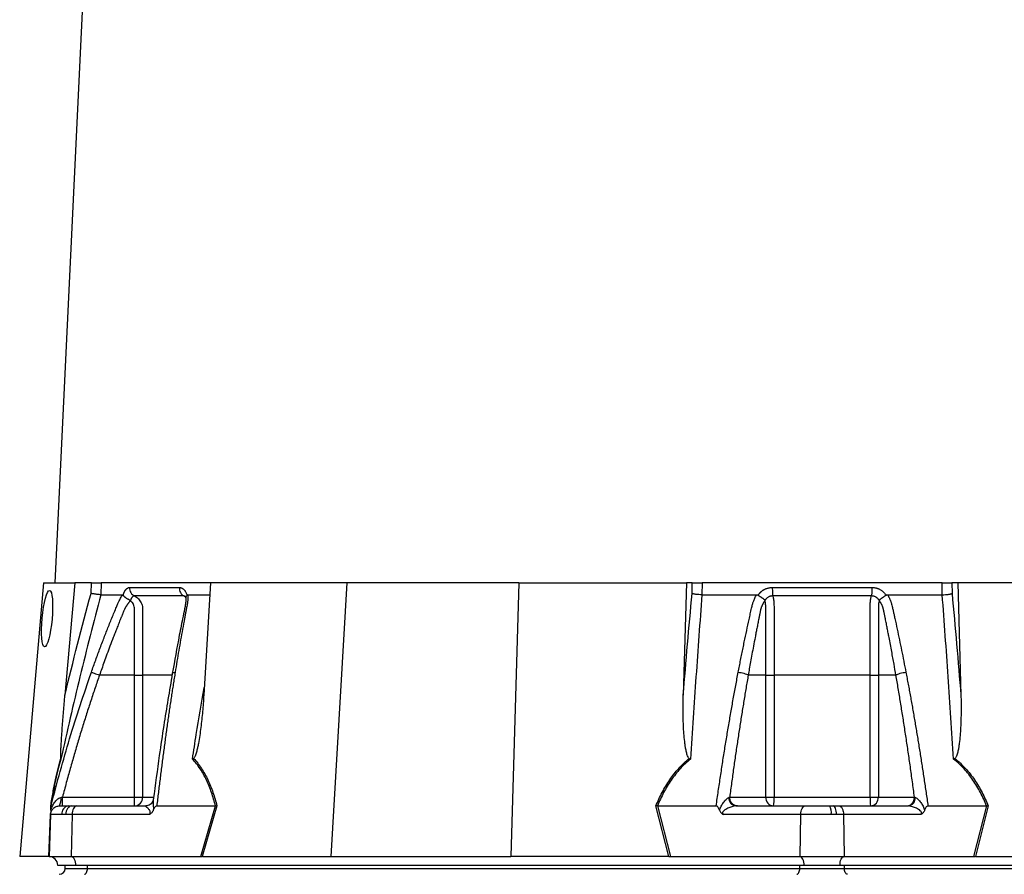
# Model space of a CAD drawing. Header units: millimetres. Extents: x 10 to 1715, y 7 to 2006.
# Tile 5 of 15: x 144 to 475, y 582 to 870. Entities that reach past the tile are written whole.
import ezdxf

# ---------------------------------------------------------------- set-up
doc = ezdxf.new("R2010")
doc.units = ezdxf.units.MM

msp = doc.modelspace()

# ---------------------------------------------------------------- linework, layer by layer
at = {"color": 7, "linetype": 'Continuous', "lineweight": 25}
for p, q in [((196.53, 1522.08), (156.03, 680.08)), ((152.3, 680.08), (144.25, 588.08)), ((152.3, 680.08), (162.76, 680.08)), ((162.76, 680.08), (159.45, 642.28)), ((168.36, 680.08), (162.76, 680.08)), ((168.24, 676.53), (168.36, 680.08)), ((171.68, 680.08), (171.55, 676.08)), ((208.36, 680.08), (171.68, 680.08)), ((208.36, 680.08), (206.13, 642.28)), ((254.29, 680.08), (208.36, 680.08)), ((254.29, 680.08), (248.88, 588.08)), ((312.04, 680.08), (254.29, 680.08)), ((312.04, 680.08), (309.41, 588.08)), ((312.04, 680.08), (368.44, 680.08)), ((368.44, 680.08), (367.36, 642.28)), ((370.38, 680.08), (368.44, 680.08)), ((370.34, 676.53), (370.38, 680.08)), ((373.67, 680.08), (373.63, 676.08)), ((454.41, 680.08), (373.67, 680.08)), ((454.45, 676.08), (454.41, 680.08)), ((457.7, 680.08), (457.74, 676.53)), ((459.64, 680.08), (457.7, 680.08)), ((459.64, 680.08), (460.72, 642.28)), ((516.04, 680.08), (459.64, 680.08)), ((179.03, 675.94), (179.07, 676.08)), ((200.49, 676.08), (200.53, 675.94)), ((200.83, 676.08), (208.12, 676.08)), ((392.54, 675.94), (392.63, 676.08)), ((435.45, 676.08), (435.54, 675.94)), ((182.89, 649.08), (171.09, 649.08)), ((182.89, 608.08), (182.89, 649.08)), ((185.57, 649.08), (185.57, 608.08)), ((395.11, 649.08), (389.21, 649.08)), ((395.11, 608.08), (395.11, 649.08)), ((397.89, 649.08), (397.89, 608.08)), ((430.19, 608.08), (430.19, 649.08)), ((438.88, 649.08), (432.98, 649.08)), ((432.98, 649.08), (432.98, 608.08)), ((158.63, 608.08), (182.89, 608.08)), ((182.89, 605.08), (182.89, 608.08)), ((182.89, 608.08), (185.57, 608.08)), ((382.98, 608.08), (395.11, 608.08)), ((395.11, 608.08), (397.89, 608.08)), ((397.89, 608.08), (430.19, 608.08)), ((430.19, 608.08), (432.98, 608.08)), ((432.98, 608.08), (445.11, 608.08)), ((154.74, 605.08), (154.9, 605.64)), ((154.83, 605.39), (154.75, 605.06)), ((157.64, 605.08), (160.61, 605.08)), ((160.61, 605.08), (161.66, 605.08)), ((161.66, 605.08), (163.34, 605.08)), ((163.34, 605.08), (186.66, 605.08)), ((190.35, 605.08), (210.08, 605.08)), ((205.16, 588.08), (210.09, 605.08)), ((210.57, 605.1), (205.63, 588.08)), ((362.5, 588.08), (358.16, 605.1)), ((358.69, 605.08), (363.02, 588.08)), ((358.7, 605.08), (378.43, 605.08)), ((385.01, 605.08), (408.34, 605.08)), ((408.34, 605.08), (416.47, 605.08)), ((416.47, 605.08), (417.89, 605.08)), ((417.89, 605.08), (419.74, 605.08)), ((419.74, 605.08), (443.07, 605.08)), ((449.65, 605.08), (469.38, 605.08)), ((465.06, 588.08), (469.39, 605.08)), ((469.92, 605.1), (465.58, 588.08)), ((154.64, 602.18), (154.15, 588.08)), ((158.39, 602.18), (154.64, 602.18)), ((159.73, 602.18), (158.39, 602.18)), ((161.84, 602.18), (159.73, 602.18)), ((161.84, 602.18), (161.59, 588.08)), ((187.88, 602.18), (161.84, 602.18)), ((406.84, 602.18), (380.8, 602.18)), ((406.84, 602.18), (406.59, 588.08)), ((417.11, 602.18), (406.84, 602.18)), ((418.9, 602.18), (417.11, 602.18)), ((421.24, 602.18), (418.9, 602.18)), ((421.24, 602.18), (421.49, 588.08)), ((447.28, 602.18), (421.24, 602.18)), ((154.04, 588.08), (144.25, 588.08)), ((154.15, 588.08), (161.59, 588.08)), ((161.59, 588.08), (205.16, 588.08)), ((205.87, 588.08), (248.88, 588.08)), ((248.88, 588.08), (309.41, 588.08)), ((362.21, 588.08), (309.41, 588.08)), ((363.02, 588.08), (406.59, 588.08)), ((406.59, 588.08), (421.49, 588.08)), ((421.49, 588.08), (465.06, 588.08)), ((465.87, 588.08), (518.67, 588.08)), ((163.04, 585.08), (157.04, 585.08)), ((159.54, 584.08), (159.54, 585.08)), ((159.54, 584.08), (167.04, 584.08)), ((408.04, 585.08), (163.04, 585.08)), ((167.04, 584.08), (167.04, 585.08)), ((167.04, 584.08), (406.54, 584.08)), ((406.54, 584.08), (406.54, 585.08)), ((406.54, 584.08), (421.54, 584.08)), ((420.04, 585.08), (408.04, 585.08)), ((665.04, 585.08), (420.04, 585.08)), ((421.54, 584.08), (421.54, 585.08)), ((421.54, 584.08), (661.04, 584.08))]:
    msp.add_line(p, q, dxfattribs=at)
at = {"color": 8, "linetype": 'Continuous', "lineweight": 25}
for p, q in [((185.57, 608.08), (189.14, 608.08)), ((154.1, 588.08), (154.58, 602.03))]:
    msp.add_line(p, q, dxfattribs=at)
at = {"color": 7, "linetype": 'Continuous', "lineweight": 25, "flags": 128}
for points in [[(161.66, 605.08), (161.29, 605.02), (160.94, 604.86), (160.61, 604.59), (160.32, 604.24), (160.07, 603.8), (159.89, 603.3), (159.77, 602.75), (159.73, 602.18)], [(163.34, 605.08), (163.05, 605.02), (162.78, 604.86), (162.52, 604.59), (162.3, 604.24), (162.11, 603.8), (161.97, 603.3), (161.88, 602.75), (161.84, 602.18)], [(406.84, 602.18), (406.88, 602.75), (406.97, 603.3), (407.11, 603.8), (407.3, 604.24), (407.52, 604.59), (407.78, 604.86), (408.05, 605.02), (408.34, 605.08)], [(418.9, 602.18), (418.87, 602.75), (418.81, 603.3), (418.71, 603.8), (418.59, 604.24), (418.44, 604.59), (418.27, 604.86), (418.08, 605.02), (417.89, 605.08)], [(161.59, 588.08), (161.88, 588), (162.15, 587.82), (162.4, 587.54), (162.62, 587.16), (162.8, 586.71), (162.93, 586.2), (163.01, 585.65), (163.04, 585.08)], [(408.04, 585.08), (408.01, 585.65), (407.93, 586.2), (407.8, 586.71), (407.62, 587.16), (407.4, 587.54), (407.15, 587.82), (406.88, 588), (406.59, 588.08)], [(420.04, 585.08), (420.07, 585.65), (420.15, 586.2), (420.28, 586.71), (420.46, 587.16), (420.68, 587.54), (420.93, 587.82), (421.2, 588), (421.49, 588.08)], [(166.04, 582.08), (166.24, 582.12), (166.42, 582.23), (166.6, 582.42), (166.75, 582.66), (166.87, 582.97), (166.96, 583.31), (167.02, 583.69), (167.04, 584.08)], [(405.54, 582.08), (405.74, 582.12), (405.92, 582.23), (406.1, 582.42), (406.25, 582.66), (406.37, 582.97), (406.46, 583.31), (406.52, 583.69), (406.54, 584.08)], [(422.54, 582.08), (422.35, 582.12), (422.16, 582.23), (421.99, 582.42), (421.83, 582.66), (421.71, 582.97), (421.62, 583.31), (421.56, 583.69), (421.54, 584.08)]]:
    msp.add_lwpolyline(points, dxfattribs=at)
at = {"color": 7, "linetype": 'Continuous', "lineweight": 25}
for centre, radius, start, end in [((153.14, 607.28), 5, 333.9401, 7.8241), ((182.72, 607.93), 2.86, 273.3139, 2.9688), ((385.37, 607.75), 2.7, 175.7146, 262.3682), ((397.92, 607.89), 2.82, 176.1887, 265.5981), ((385.91, 607.33), 12.01, 349.188, 3.5658), ((442.17, 607.33), 12.01, 176.4342, 190.812), ((430.16, 607.89), 2.82, 274.4019, 3.8113), ((442.71, 607.75), 2.7, 277.6318, 4.2854), ((161.05, 602.45), 2.67, 99.4576, 185.6665), ((413.28, 602.85), 3.9, 350.0918, 34.8299), ((154.04, 585.08), 3, 88.9569, 90), ((154.04, 585.08), 3, 0, 88), ((157.54, 584.08), 2, 270, 0)]:
    msp.add_arc(centre, radius, start, end, dxfattribs=at)
msp.add_ellipse((153.47, 668.08), major_axis=(0.86, 9.5), ratio=0.172936, dxfattribs=at)
for centre, major_axis, ratio, start_param, end_param in [((204.54, 585.08), (13.24, 0.32), 0.225259, 1.464851, 1.483057), ((363.54, 585.08), (16.23, -0.25), 0.184165, 1.637472, 1.655677), ((464.54, 585.08), (16.23, 0.25), 0.184165, 1.485915, 1.504121)]:
    msp.add_ellipse(centre, major_axis=major_axis, ratio=ratio, start_param=start_param, end_param=end_param, dxfattribs=at)
for points, knots in [([(168.36, 680.08), (168.7, 680.08), (169.05, 680.08), (169.73, 680.08), (170.06, 680.08), (170.51, 680.08), (170.65, 680.08), (170.92, 680.08), (171.04, 680.08), (171.38, 680.08), (171.56, 680.08), (171.68, 680.08)], [0, 0, 0, 0, 0.25, 0.25, 0.5, 0.5, 0.625, 0.625, 0.75, 0.75, 1, 1, 1, 1]), ([(370.38, 680.08), (370.5, 680.08), (370.67, 680.08), (371.12, 680.08), (371.38, 680.08), (371.83, 680.08), (371.98, 680.08), (372.3, 680.08), (372.47, 680.08), (372.98, 680.08), (373.32, 680.08), (373.67, 680.08)], [0, 0, 0, 0, 0.25, 0.25, 0.5, 0.5, 0.625, 0.625, 0.75, 0.75, 1, 1, 1, 1]), ([(454.41, 680.08), (454.76, 680.08), (455.1, 680.08), (455.79, 680.08), (456.11, 680.08), (456.56, 680.08), (456.7, 680.08), (456.96, 680.08), (457.08, 680.08), (457.41, 680.08), (457.58, 680.08), (457.7, 680.08)], [0, 0, 0, 0, 0.25, 0.25, 0.5, 0.5, 0.625, 0.625, 0.75, 0.75, 1, 1, 1, 1]), ([(171.55, 676.08), (169.09, 666.93), (166.75, 657.75), (162.28, 639.33), (160.15, 630.1), (158.11, 620.84)], [0, 0, 0, 0, 0.5, 0.5, 1, 1, 1, 1]), ([(171.55, 676.08), (171.42, 676.09), (171.24, 676.11), (170.79, 676.16), (170.52, 676.2), (170.07, 676.26), (169.92, 676.28), (169.59, 676.32), (169.43, 676.35), (169.09, 676.4), (168.92, 676.42), (168.58, 676.48), (168.4, 676.5), (168.24, 676.53)], [0, 0, 0, 0, 0.25, 0.25, 0.5, 0.5, 0.625, 0.625, 0.75, 0.75, 0.875, 0.875, 1, 1, 1, 1]), ([(168.34, 650.04), (168.58, 650.73), (169.07, 652.1), (169.81, 654.15), (170.56, 656.19), (171.31, 658.21), (172.31, 660.83), (173.55, 664.03), (174.81, 667.18), (175.83, 669.69), (176.45, 671.18), (176.9, 672.24), (177.16, 672.85), (177.39, 673.36), (177.62, 673.87), (177.88, 674.39), (178.18, 674.96), (178.49, 675.53), (178.71, 675.89), (178.81, 676.08)], [0, 0, 0, 0, 0.077777, 0.1552, 0.232272, 0.308995, 0.385372, 0.530526, 0.674474, 0.747423, 0.819615, 0.846383, 0.869761, 0.889755, 0.906383, 0.929523, 0.9528, 0.976272, 1, 1, 1, 1]), ([(178.81, 676.08), (178.83, 676.08), (178.86, 676.08), (178.91, 676.06), (178.95, 676.03), (178.99, 675.99), (179.02, 675.96), (179.03, 675.94)], [0, 0, 0, 0, 0.212576, 0.416535, 0.614103, 0.807726, 1, 1, 1, 1]), ([(179.03, 675.94), (179.05, 675.91), (179.09, 675.86), (179.16, 675.77), (179.24, 675.68), (179.32, 675.6), (179.4, 675.51), (179.49, 675.43), (179.58, 675.35), (179.68, 675.28), (179.82, 675.16), (180.03, 675.01), (180.3, 674.84), (180.55, 674.7), (180.79, 674.58), (180.99, 674.48), (181.16, 674.39), (181.31, 674.31), (181.42, 674.25), (181.47, 674.2), (181.5, 674.18)], [0, 0, 0, 0, 0.048652, 0.096489, 0.14339, 0.189242, 0.233941, 0.277392, 0.319512, 0.360225, 0.399465, 0.506174, 0.603082, 0.689684, 0.765815, 0.831582, 0.887296, 0.933441, 0.970686, 1, 1, 1, 1]), ([(179.07, 676.08), (179.09, 676.15), (179.14, 676.28), (179.21, 676.47), (179.28, 676.66), (179.35, 676.83), (179.43, 677), (179.51, 677.16), (179.6, 677.31), (179.68, 677.46), (179.77, 677.6), (179.86, 677.73), (179.96, 677.85), (180.06, 677.96), (180.19, 678.1), (180.36, 678.24), (180.56, 678.38), (180.77, 678.48), (180.98, 678.54), (181.12, 678.55), (181.19, 678.55)], [0, 0, 0, 0, 0.044249, 0.088103, 0.131644, 0.174955, 0.21812, 0.261226, 0.304357, 0.347601, 0.391041, 0.434763, 0.478847, 0.523375, 0.568424, 0.654803, 0.740537, 0.826241, 0.912528, 1, 1, 1, 1]), ([(181.19, 678.55), (181.18, 678.27), (181.21, 677.97), (181.35, 677.39), (181.46, 677.1), (181.76, 676.58), (181.94, 676.34), (182.36, 675.95), (182.58, 675.8), (182.82, 675.69)], [0, 0, 0, 0, 0.25, 0.25, 0.5, 0.5, 0.75, 0.75, 1, 1, 1, 1]), ([(182.82, 675.69), (182.79, 675.69), (182.73, 675.69), (182.65, 675.68), (182.57, 675.66), (182.48, 675.63), (182.4, 675.59), (182.32, 675.54), (182.25, 675.48), (182.13, 675.38), (181.99, 675.21), (181.83, 674.98), (181.71, 674.74), (181.62, 674.52), (181.56, 674.34), (181.53, 674.22), (181.52, 674.17)], [0, 0, 0, 0, 0.053313, 0.106595, 0.159871, 0.213165, 0.266504, 0.319912, 0.373414, 0.427035, 0.564482, 0.685233, 0.789261, 0.876464, 0.946724, 1, 1, 1, 1]), ([(199.43, 675.69), (198.72, 675.69), (197.21, 675.69), (195.07, 675.69), (192.87, 675.69), (191.41, 675.69), (189.91, 675.69), (188.5, 675.69), (186.48, 675.69), (184.63, 675.69), (183.39, 675.69), (182.82, 675.69)], [0.7589111, 0.7589111, 0.7589111, 0.7589111, 0.7820302, 0.8131687, 0.8443073, 0.8754458, 0.8754458, 0.9065844, 0.9377229, 0.9688615, 0.9919807, 0.9919807, 0.9919807, 0.9919807]), ([(182.82, 675.69), (183.07, 675.58), (183.31, 675.44), (183.76, 675.12), (183.97, 674.94), (184.36, 674.55), (184.54, 674.33), (184.86, 673.87), (185, 673.62), (185.23, 673.1), (185.33, 672.83), (185.47, 672.28), (185.52, 672), (185.56, 671.57), (185.57, 671.42), (185.57, 671.13), (185.57, 670.99), (185.57, 670.55), (185.57, 667.94), (185.57, 665.33), (185.57, 658.36), (185.57, 653.72), (185.57, 649.08)], [0, 0, 0, 0, 0.03125, 0.03125, 0.0625, 0.0625, 0.09375, 0.09375, 0.125, 0.125, 0.15625, 0.15625, 0.1875, 0.1875, 0.203125, 0.203125, 0.21875, 0.21875, 0.25, 0.5, 0.5, 1, 1, 1, 1]), ([(200.83, 676.08), (200.83, 675.97), (200.83, 675.77), (200.83, 675.45), (200.82, 675.14), (200.8, 674.82), (200.78, 674.5), (200.75, 674.17), (200.71, 673.85), (200.67, 673.52), (200.61, 673.1), (200.51, 672.52), (200.34, 671.66), (200.14, 670.61), (199.91, 669.4), (199.53, 667.38), (199.01, 664.56), (198.36, 660.96), (197.74, 657.34), (197.12, 653.71), (196.72, 651.27), (196.52, 650.04)], [0, 0, 0, 0, 0.013423, 0.026738, 0.039956, 0.053088, 0.066144, 0.079134, 0.09207, 0.104963, 0.117824, 0.141662, 0.172831, 0.217057, 0.263491, 0.312127, 0.449156, 0.58733, 0.723761, 0.861313, 1, 1, 1, 1]), ([(197.92, 678.55), (197.91, 678.27), (197.94, 677.97), (198.07, 677.39), (198.17, 677.1), (198.45, 676.58), (198.62, 676.34), (199, 675.95), (199.22, 675.8), (199.43, 675.69)], [0, 0, 0, 0, 0.25, 0.25, 0.5, 0.5, 0.75, 0.75, 1, 1, 1, 1]), ([(197.92, 678.55), (197.97, 678.55), (198.06, 678.55), (198.19, 678.53), (198.32, 678.51), (198.45, 678.47), (198.58, 678.43), (198.71, 678.38), (198.83, 678.31), (198.96, 678.24), (199.08, 678.16), (199.24, 678.04), (199.43, 677.87), (199.64, 677.64), (199.84, 677.38), (200.02, 677.1), (200.19, 676.78), (200.35, 676.45), (200.44, 676.2), (200.49, 676.08)], [0, 0, 0, 0, 0.043919, 0.087472, 0.13073, 0.173768, 0.216664, 0.259492, 0.30233, 0.345255, 0.388344, 0.431671, 0.51489, 0.596546, 0.677156, 0.757259, 0.837405, 0.91814, 1, 1, 1, 1]), ([(199.85, 675.58), (199.84, 675.58), (199.82, 675.6), (199.97, 675.35), (200.07, 675.14), (200.11, 675.02), (200.11, 675.01)], [0, 0, 0, 0, 0.329075, 0.738522, 0.993128, 1, 1, 1, 1]), ([(200.15, 675.07), (200.15, 675.2), (200.15, 675.49), (200.4, 675.78), (200.53, 675.94)], [0, 0, 0, 0, 0.447464, 1, 1, 1, 1]), ([(200.53, 675.94), (200.55, 675.96), (200.58, 675.99), (200.62, 676.02), (200.67, 676.05), (200.73, 676.07), (200.78, 676.08), (200.81, 676.08), (200.83, 676.08)], [0, 0, 0, 0, 0.160202, 0.321039, 0.484027, 0.650625, 0.822199, 1, 1, 1, 1]), ([(373.65, 676.08), (372.94, 666.93), (372.28, 657.75), (371.01, 639.33), (370.41, 630.1), (369.83, 620.84)], [0, 0, 0, 0, 0.5, 0.5, 1, 1, 1, 1]), ([(373.63, 676.08), (373.28, 676.09), (372.94, 676.11), (372.25, 676.16), (371.93, 676.2), (371.48, 676.26), (371.34, 676.28), (371.08, 676.32), (370.96, 676.35), (370.74, 676.4), (370.65, 676.42), (370.48, 676.48), (370.4, 676.5), (370.34, 676.53)], [0, 0, 0, 0, 0.25, 0.25, 0.5, 0.5, 0.625, 0.625, 0.75, 0.75, 0.875, 0.875, 1, 1, 1, 1]), ([(385.85, 650.04), (385.99, 650.73), (386.25, 652.1), (386.65, 654.15), (387.06, 656.19), (387.47, 658.21), (388.01, 660.83), (388.68, 664.03), (389.36, 667.18), (389.91, 669.69), (390.24, 671.18), (390.48, 672.24), (390.64, 672.85), (390.78, 673.36), (390.95, 673.87), (391.16, 674.39), (391.41, 674.96), (391.7, 675.53), (391.91, 675.89), (392.02, 676.08)], [0, 0, 0, 0, 0.0777766, 0.1551997, 0.2322716, 0.3089948, 0.3853718, 0.5305262, 0.6744738, 0.7474235, 0.8196146, 0.8463831, 0.8697605, 0.889755, 0.9063828, 0.929523, 0.9527995, 0.9762724, 1, 1, 1, 1]), ([(392.02, 676.08), (392.06, 676.08), (392.14, 676.08), (392.25, 676.06), (392.35, 676.03), (392.45, 675.99), (392.51, 675.96), (392.54, 675.94)], [0, 0, 0, 0, 0.212576, 0.416535, 0.614103, 0.807726, 1, 1, 1, 1]), ([(392.54, 675.94), (392.59, 675.91), (392.68, 675.86), (392.82, 675.77), (392.96, 675.68), (393.09, 675.6), (393.22, 675.51), (393.35, 675.43), (393.46, 675.35), (393.57, 675.28), (393.74, 675.16), (393.95, 675.01), (394.18, 674.84), (394.37, 674.7), (394.52, 674.58), (394.64, 674.48), (394.73, 674.39), (394.79, 674.31), (394.83, 674.25), (394.84, 674.2), (394.85, 674.18)], [0, 0, 0, 0, 0.0486522, 0.0964893, 0.1433903, 0.189242, 0.2339407, 0.2773919, 0.3195116, 0.3602249, 0.3994652, 0.5061737, 0.6030824, 0.689684, 0.7658152, 0.8315822, 0.8872965, 0.9334411, 0.9706863, 1, 1, 1, 1]), ([(392.63, 676.08), (392.67, 676.15), (392.76, 676.28), (392.91, 676.47), (393.07, 676.66), (393.23, 676.83), (393.4, 677), (393.57, 677.16), (393.75, 677.31), (393.94, 677.46), (394.14, 677.6), (394.34, 677.73), (394.56, 677.85), (394.77, 677.96), (395.07, 678.1), (395.44, 678.24), (395.89, 678.38), (396.35, 678.48), (396.83, 678.54), (397.15, 678.55), (397.31, 678.55)], [0, 0, 0, 0, 0.044249, 0.088103, 0.131644, 0.174954, 0.21812, 0.261226, 0.304357, 0.347601, 0.391041, 0.434763, 0.478847, 0.523375, 0.568424, 0.654803, 0.740537, 0.826241, 0.912528, 1, 1, 1, 1]), ([(397.43, 675.69), (397.37, 675.69), (397.26, 675.69), (397.09, 675.68), (396.92, 675.66), (396.76, 675.63), (396.59, 675.59), (396.43, 675.54), (396.28, 675.48), (396.04, 675.38), (395.76, 675.21), (395.46, 674.98), (395.23, 674.74), (395.06, 674.52), (394.94, 674.34), (394.88, 674.22), (394.86, 674.17)], [0, 0, 0, 0, 0.053313, 0.106595, 0.159871, 0.213166, 0.266504, 0.319912, 0.373414, 0.427035, 0.564479, 0.685227, 0.789255, 0.876458, 0.946721, 1, 1, 1, 1]), ([(397.31, 678.55), (397.31, 678.27), (397.31, 677.97), (397.32, 677.39), (397.33, 677.1), (397.35, 676.58), (397.36, 676.34), (397.39, 675.95), (397.41, 675.8), (397.43, 675.69)], [0, 0, 0, 0, 0.25, 0.25, 0.5, 0.5, 0.75, 0.75, 1, 1, 1, 1]), ([(430.66, 675.69), (429.37, 675.69), (426.62, 675.69), (422.64, 675.69), (418.42, 675.69), (415.54, 675.69), (412.54, 675.69), (409.67, 675.69), (405.44, 675.69), (401.46, 675.69), (398.71, 675.69), (397.43, 675.69)], [0.7589111, 0.7589111, 0.7589111, 0.7589111, 0.7820302, 0.8131687, 0.8443073, 0.8754458, 0.8754458, 0.9065844, 0.9377229, 0.9688615, 0.9919807, 0.9919807, 0.9919807, 0.9919807]), ([(397.43, 675.69), (397.48, 675.58), (397.52, 675.44), (397.6, 675.12), (397.64, 674.94), (397.71, 674.55), (397.74, 674.33), (397.79, 673.87), (397.81, 673.62), (397.84, 673.1), (397.86, 672.83), (397.88, 672.28), (397.89, 672), (397.89, 671.57), (397.89, 671.42), (397.89, 671.13), (397.89, 670.99), (397.89, 670.55), (397.89, 667.94), (397.89, 665.33), (397.89, 658.36), (397.89, 653.72), (397.89, 649.08)], [0, 0, 0, 0, 0.03125, 0.03125, 0.0625, 0.0625, 0.09375, 0.09375, 0.125, 0.125, 0.15625, 0.15625, 0.1875, 0.1875, 0.203125, 0.203125, 0.21875, 0.21875, 0.25, 0.5, 0.5, 1, 1, 1, 1]), ([(430.19, 649.08), (430.19, 653.72), (430.19, 658.36), (430.19, 665.33), (430.19, 667.94), (430.19, 670.55), (430.19, 670.99), (430.19, 671.13), (430.19, 671.42), (430.19, 671.57), (430.2, 672), (430.2, 672.28), (430.22, 672.83), (430.24, 673.1), (430.27, 673.62), (430.29, 673.87), (430.35, 674.33), (430.37, 674.55), (430.44, 674.94), (430.48, 675.12), (430.56, 675.44), (430.61, 675.58), (430.66, 675.69)], [0, 0, 0, 0, 0.5, 0.5, 0.75, 0.78125, 0.78125, 0.796875, 0.796875, 0.8125, 0.8125, 0.84375, 0.84375, 0.875, 0.875, 0.90625, 0.90625, 0.9375, 0.9375, 0.96875, 0.96875, 1, 1, 1, 1]), ([(430.77, 678.55), (430.77, 678.27), (430.77, 677.97), (430.76, 677.39), (430.75, 677.1), (430.73, 676.58), (430.72, 676.34), (430.69, 675.95), (430.67, 675.8), (430.66, 675.69)], [0, 0, 0, 0, 0.25, 0.25, 0.5, 0.5, 0.75, 0.75, 1, 1, 1, 1]), ([(433.22, 674.17), (433.21, 674.21), (433.17, 674.29), (433.09, 674.42), (432.99, 674.57), (432.85, 674.73), (432.69, 674.91), (432.49, 675.09), (432.24, 675.26), (431.96, 675.42), (431.65, 675.55), (431.33, 675.63), (430.99, 675.69), (430.77, 675.69), (430.66, 675.69)], [0, 0, 0, 0, 0.038504, 0.086514, 0.144034, 0.211029, 0.287449, 0.37325, 0.468405, 0.572922, 0.680036, 0.786786, 0.893373, 1, 1, 1, 1]), ([(430.77, 678.55), (430.86, 678.55), (431.02, 678.55), (431.26, 678.53), (431.49, 678.51), (431.73, 678.47), (431.96, 678.43), (432.19, 678.38), (432.42, 678.31), (432.64, 678.24), (432.87, 678.16), (433.15, 678.04), (433.5, 677.87), (433.89, 677.64), (434.25, 677.38), (434.59, 677.1), (434.9, 676.78), (435.2, 676.45), (435.37, 676.2), (435.45, 676.08)], [0, 0, 0, 0, 0.043919, 0.087472, 0.13073, 0.173768, 0.216664, 0.259492, 0.30233, 0.345255, 0.388344, 0.431671, 0.51489, 0.596546, 0.677156, 0.757259, 0.837405, 0.91814, 1, 1, 1, 1]), ([(433.24, 674.18), (433.24, 674.19), (433.24, 674.22), (433.26, 674.26), (433.29, 674.3), (433.32, 674.35), (433.36, 674.39), (433.41, 674.45), (433.48, 674.51), (433.56, 674.57), (433.65, 674.65), (433.75, 674.73), (433.87, 674.82), (434.01, 674.92), (434.16, 675.03), (434.33, 675.15), (434.53, 675.29), (434.76, 675.45), (435.01, 675.61), (435.27, 675.78), (435.45, 675.89), (435.54, 675.94)], [0, 0, 0, 0, 0.017248, 0.037456, 0.060913, 0.087838, 0.118407, 0.152763, 0.191026, 0.233291, 0.279627, 0.330072, 0.384627, 0.443251, 0.505852, 0.572276, 0.648655, 0.730209, 0.816408, 0.906598, 1, 1, 1, 1]), ([(435.54, 675.94), (435.57, 675.96), (435.62, 675.99), (435.7, 676.02), (435.78, 676.05), (435.87, 676.07), (435.96, 676.08), (436.03, 676.08), (436.06, 676.08)], [0, 0, 0, 0, 0.160202, 0.321039, 0.484027, 0.650625, 0.822199, 1, 1, 1, 1]), ([(436.06, 676.08), (436.12, 675.97), (436.24, 675.77), (436.42, 675.45), (436.58, 675.14), (436.73, 674.82), (436.88, 674.5), (437.01, 674.17), (437.13, 673.85), (437.25, 673.52), (437.38, 673.1), (437.53, 672.52), (437.73, 671.66), (437.97, 670.61), (438.24, 669.4), (438.68, 667.38), (439.29, 664.56), (440.05, 660.96), (440.79, 657.34), (441.52, 653.71), (441.99, 651.27), (442.23, 650.04)], [0, 0, 0, 0, 0.0134228, 0.0267382, 0.0399565, 0.0530881, 0.0661437, 0.0791341, 0.0920702, 0.1049632, 0.1178244, 0.141662, 0.1728313, 0.2170572, 0.2634912, 0.3121266, 0.4491557, 0.58733, 0.7237611, 0.8613131, 1, 1, 1, 1]), ([(458.25, 620.84), (457.67, 630.1), (457.07, 639.33), (455.8, 657.75), (455.14, 666.93), (454.44, 676.08)], [0, 0, 0, 0, 0.5, 0.5, 1, 1, 1, 1]), ([(454.45, 676.08), (454.8, 676.09), (455.14, 676.11), (455.83, 676.16), (456.15, 676.2), (456.6, 676.26), (456.74, 676.28), (457, 676.32), (457.12, 676.35), (457.34, 676.4), (457.44, 676.42), (457.61, 676.48), (457.68, 676.5), (457.74, 676.53)], [0, 0, 0, 0, 0.25, 0.25, 0.5, 0.5, 0.625, 0.625, 0.75, 0.75, 0.875, 0.875, 1, 1, 1, 1]), ([(181.39, 674.05), (181.33, 673.98), (181.21, 673.84), (181.03, 673.62), (180.86, 673.41), (180.7, 673.19), (180.54, 672.97), (180.39, 672.75), (180.25, 672.53), (180.11, 672.31), (179.98, 672.1), (179.86, 671.89), (179.74, 671.68), (179.63, 671.47), (179.51, 671.23), (179.37, 670.94), (179.22, 670.6), (179.08, 670.27), (178.94, 669.94), (178.85, 669.66), (178.75, 669.41), (178.66, 669.18), (178.53, 668.87), (178.37, 668.49), (178.03, 667.65), (177.54, 666.41), (176.91, 664.81), (176.31, 663.27), (175.54, 661.28), (174.63, 658.89), (173.61, 656.15), (172.68, 653.62), (171.86, 651.28), (171.34, 649.79), (171.09, 649.08)], [0, 0, 0, 0, 0.010662, 0.021198, 0.031594, 0.041839, 0.051919, 0.061821, 0.071533, 0.08104, 0.09033, 0.099392, 0.108213, 0.116783, 0.125091, 0.138719, 0.152205, 0.165558, 0.178786, 0.1919, 0.198167, 0.207477, 0.219813, 0.235151, 0.25346, 0.319418, 0.382864, 0.443812, 0.502275, 0.618272, 0.726011, 0.825493, 0.916782, 1, 1, 1, 1]), ([(182.89, 649.08), (182.89, 653.31), (182.88, 657.54), (182.88, 663.89), (182.88, 666.54), (182.88, 669.45), (182.88, 670.37), (182.88, 670.77), (182.88, 671.03), (182.88, 671.17), (182.88, 671.56), (182.85, 671.82), (182.73, 672.34), (182.65, 672.59), (182.43, 673.06), (182.3, 673.28), (182.05, 673.58), (181.96, 673.68), (181.77, 673.85), (181.66, 673.92), (181.55, 673.98)], [0, 0, 0, 0, 0.5, 0.5, 0.75, 0.8125, 0.84375, 0.859375, 0.859375, 0.875, 0.875, 0.90625, 0.90625, 0.9375, 0.9375, 0.96875, 0.96875, 0.984375, 0.984375, 1, 1, 1, 1]), ([(200.12, 675.34), (200.12, 674.82), (200.12, 673.83), (199.77, 671.65), (199.17, 668.9), (198.54, 665.67), (197.29, 659.28), (196.33, 653.9), (195.56, 649.59)], [0, 0, 0, 0, 0.0706191, 0.1360825, 0.264009, 0.3867013, 0.5093813, 1, 1, 1, 1]), ([(394.75, 674.05), (394.7, 673.98), (394.6, 673.84), (394.45, 673.62), (394.32, 673.41), (394.19, 673.19), (394.08, 672.97), (393.97, 672.75), (393.87, 672.53), (393.77, 672.31), (393.69, 672.1), (393.61, 671.89), (393.55, 671.68), (393.48, 671.47), (393.42, 671.23), (393.35, 670.94), (393.28, 670.6), (393.21, 670.27), (393.14, 669.94), (393.09, 669.66), (393.04, 669.41), (393, 669.18), (392.93, 668.87), (392.85, 668.49), (392.68, 667.65), (392.44, 666.41), (392.12, 664.81), (391.82, 663.27), (391.44, 661.28), (390.98, 658.89), (390.47, 656.15), (390.01, 653.62), (389.59, 651.28), (389.33, 649.79), (389.21, 649.08)], [0, 0, 0, 0, 0.010662, 0.021198, 0.031594, 0.041839, 0.051919, 0.061821, 0.071533, 0.08104, 0.09033, 0.099392, 0.108213, 0.116783, 0.125091, 0.138719, 0.152205, 0.165558, 0.178786, 0.1919, 0.198167, 0.207477, 0.219813, 0.235151, 0.25346, 0.319418, 0.382864, 0.443812, 0.502275, 0.618272, 0.726011, 0.825493, 0.916782, 1, 1, 1, 1]), ([(395.11, 649.08), (395.11, 653.31), (395.11, 657.54), (395.11, 663.89), (395.11, 666.53), (395.11, 669.44), (395.11, 670.37), (395.11, 670.77), (395.11, 671.03), (395.11, 671.16), (395.11, 671.56), (395.1, 671.82), (395.09, 672.33), (395.07, 672.58), (395.03, 673.05), (395.01, 673.28), (394.96, 673.58), (394.93, 673.67), (394.88, 673.84), (394.85, 673.92), (394.81, 673.98)], [0, 0, 0, 0, 0.5, 0.5, 0.75, 0.8125, 0.84375, 0.859375, 0.859375, 0.875, 0.875, 0.90625, 0.90625, 0.9375, 0.9375, 0.96875, 0.96875, 0.984375, 0.984375, 1, 1, 1, 1]), ([(433.28, 674), (433.2, 673.88), (433.15, 673.71), (433.08, 673.31), (433.05, 673.09), (433.01, 672.62), (433, 672.37), (432.98, 671.85), (432.98, 671.59), (432.97, 671.2), (432.97, 671.06), (432.97, 670.8), (432.97, 670.4), (432.97, 669.47), (432.97, 666.56), (432.97, 659.67), (432.98, 653.32), (432.98, 649.08)], [0, 0, 0, 0, 0.03125, 0.03125, 0.0625, 0.0625, 0.09375, 0.09375, 0.125, 0.125, 0.140625, 0.140625, 0.15625, 0.1875, 0.25, 0.5, 1, 1, 1, 1]), ([(438.88, 649.08), (438.66, 650.3), (438.2, 652.94), (437.43, 657.17), (436.77, 660.66), (436.27, 663.26), (435.96, 664.8), (435.65, 666.4), (435.4, 667.67), (435.21, 668.58), (435.1, 669.11), (434.99, 669.65), (434.88, 670.18), (434.77, 670.72), (434.68, 671.15), (434.6, 671.48), (434.54, 671.7), (434.46, 671.94), (434.37, 672.18), (434.27, 672.44), (434.15, 672.7), (434.01, 672.96), (433.87, 673.23), (433.7, 673.51), (433.53, 673.78), (433.4, 673.96), (433.33, 674.05)], [0, 0, 0, 0, 0.143085, 0.308796, 0.497427, 0.555835, 0.616742, 0.680167, 0.746121, 0.767405, 0.788723, 0.810074, 0.831456, 0.852865, 0.874301, 0.883002, 0.892336, 0.902282, 0.912815, 0.923904, 0.935514, 0.947608, 0.960145, 0.973084, 0.986383, 1, 1, 1, 1]), ([(171.09, 649.08), (170.84, 648.37), (170.35, 646.94), (169.61, 644.79), (168.89, 642.63), (168.16, 640.44), (167.45, 638.24), (166.74, 636.03), (166.03, 633.79), (165.33, 631.54), (164.63, 629.27), (163.95, 626.98), (163.26, 624.68), (162.58, 622.36), (161.91, 620.02), (161.24, 617.67), (160.58, 615.29), (159.92, 612.9), (159.27, 610.5), (158.84, 608.89), (158.63, 608.08)], [0, 0, 0, 0, 0.052635, 0.105608, 0.158921, 0.212573, 0.266566, 0.320902, 0.37558, 0.430604, 0.485973, 0.541688, 0.597751, 0.654162, 0.710923, 0.768034, 0.825496, 0.883311, 0.941478, 1, 1, 1, 1]), ([(168.34, 650.04), (168.41, 650.01), (168.52, 649.97), (168.86, 649.86), (169.08, 649.78), (169.6, 649.6), (169.89, 649.5), (170.49, 649.29), (170.8, 649.18), (171.09, 649.08)], [0, 0, 0, 0, 0.25, 0.25, 0.5, 0.5, 0.75, 0.75, 1, 1, 1, 1]), ([(182.89, 649.08), (183.44, 649.08), (184, 649.08), (184.94, 649.08), (185.33, 649.08), (185.57, 649.08)], [0, 0, 0, 0, 0.5, 0.5, 1, 1, 1, 1]), ([(195.56, 649.59), (194.59, 643.78), (193.05, 634.66), (190.94, 620.53), (189.84, 612.21), (189.18, 607.27)], [0, 0, 0, 0, 0.416032, 0.653325, 1, 1, 1, 1]), ([(196.52, 650.04), (196.42, 649.37), (196.2, 648.03), (195.88, 646), (195.57, 643.97), (195.25, 641.92), (194.94, 639.85), (194.63, 637.78), (194.33, 635.69), (194.03, 633.59), (193.73, 631.47), (193.43, 629.35), (193.14, 627.21), (192.85, 625.05), (192.56, 622.88), (192.27, 620.7), (191.99, 618.51), (191.71, 616.3), (191.43, 614.08), (191.16, 611.85), (190.88, 609.61), (190.61, 607.35), (190.43, 605.84), (190.35, 605.08)], [0, 0, 0, 0, 0.045336, 0.090894, 0.136674, 0.182678, 0.228907, 0.275362, 0.322044, 0.368954, 0.416093, 0.463462, 0.511063, 0.558896, 0.606962, 0.655262, 0.703798, 0.752569, 0.801578, 0.850824, 0.900309, 0.950034, 1, 1, 1, 1]), ([(378.43, 605.08), (378.55, 605.92), (378.79, 607.58), (379.15, 610.08), (379.52, 612.56), (379.89, 615.02), (380.26, 617.47), (380.63, 619.9), (381.01, 622.31), (381.4, 624.71), (381.78, 627.09), (382.17, 629.46), (382.57, 631.81), (382.97, 634.14), (383.37, 636.46), (383.77, 638.76), (384.18, 641.05), (384.59, 643.32), (385.01, 645.57), (385.43, 647.81), (385.71, 649.3), (385.85, 650.04)], [0, 0, 0, 0, 0.055211, 0.110128, 0.164753, 0.219086, 0.273129, 0.326884, 0.38035, 0.43353, 0.486425, 0.539036, 0.591365, 0.643413, 0.695181, 0.746671, 0.797884, 0.848822, 0.899487, 0.949879, 1, 1, 1, 1]), ([(389.21, 649.08), (389.08, 648.37), (388.84, 646.94), (388.47, 644.79), (388.11, 642.63), (387.75, 640.44), (387.39, 638.24), (387.03, 636.03), (386.68, 633.79), (386.33, 631.54), (385.98, 629.27), (385.64, 626.98), (385.29, 624.68), (384.95, 622.36), (384.62, 620.02), (384.28, 617.67), (383.95, 615.29), (383.62, 612.9), (383.3, 610.5), (383.08, 608.89), (382.98, 608.08)], [0, 0, 0, 0, 0.052635, 0.105608, 0.158921, 0.212573, 0.266566, 0.320902, 0.37558, 0.430604, 0.485973, 0.541688, 0.597751, 0.654162, 0.710923, 0.768034, 0.825496, 0.883311, 0.941478, 1, 1, 1, 1]), ([(385.85, 650.04), (386.15, 650.01), (386.47, 649.97), (387.13, 649.86), (387.47, 649.78), (388.09, 649.6), (388.38, 649.5), (388.87, 649.29), (389.06, 649.18), (389.21, 649.08)], [0, 0, 0, 0, 0.25, 0.25, 0.5, 0.5, 0.75, 0.75, 1, 1, 1, 1]), ([(395.11, 649.08), (395.38, 649.08), (395.8, 649.08), (396.78, 649.08), (397.34, 649.08), (397.89, 649.08)], [0, 0, 0, 0, 0.5, 0.5, 1, 1, 1, 1]), ([(430.19, 649.08), (430.74, 649.08), (431.3, 649.08), (432.28, 649.08), (432.7, 649.08), (432.98, 649.08)], [0, 0, 0, 0, 0.5, 0.5, 1, 1, 1, 1]), ([(438.88, 649.08), (439.02, 649.18), (439.22, 649.29), (439.7, 649.5), (439.99, 649.6), (440.62, 649.78), (440.95, 649.86), (441.61, 649.97), (441.93, 650.01), (442.23, 650.04)], [0, 0, 0, 0, 0.25, 0.25, 0.5, 0.5, 0.75, 0.75, 1, 1, 1, 1]), ([(445.11, 608.08), (444.99, 608.93), (444.77, 610.64), (444.42, 613.19), (444.07, 615.71), (443.72, 618.22), (443.37, 620.71), (443.01, 623.18), (442.65, 625.63), (442.28, 628.06), (441.92, 630.47), (441.55, 632.86), (441.18, 635.24), (440.8, 637.59), (440.42, 639.93), (440.04, 642.24), (439.66, 644.54), (439.27, 646.82), (439.01, 648.33), (438.88, 649.08)], [0, 0, 0, 0, 0.061953, 0.123509, 0.18467, 0.245435, 0.305808, 0.365787, 0.425376, 0.484574, 0.543383, 0.601804, 0.659839, 0.717488, 0.774754, 0.831636, 0.888137, 0.944258, 1, 1, 1, 1]), ([(442.23, 650.04), (442.36, 649.37), (442.61, 648.03), (442.99, 646), (443.37, 643.97), (443.74, 641.92), (444.12, 639.85), (444.48, 637.78), (444.85, 635.69), (445.21, 633.59), (445.57, 631.47), (445.93, 629.35), (446.28, 627.21), (446.63, 625.05), (446.98, 622.88), (447.32, 620.7), (447.66, 618.51), (448, 616.3), (448.34, 614.08), (448.67, 611.85), (449, 609.61), (449.32, 607.35), (449.54, 605.84), (449.65, 605.08)], [0, 0, 0, 0, 0.045336, 0.090894, 0.136674, 0.182678, 0.228907, 0.275362, 0.322044, 0.368954, 0.416093, 0.463462, 0.511063, 0.558896, 0.606962, 0.655262, 0.703798, 0.752569, 0.801578, 0.850824, 0.900309, 0.950034, 1, 1, 1, 1]), ([(158.08, 621.08), (158.07, 621.13), (158.06, 621.21), (158.05, 621.38), (158.05, 621.47), (158.04, 621.77), (158.05, 621.97), (158.06, 622.61), (158.07, 623.04), (158.11, 623.91), (158.13, 624.35), (158.18, 625.23), (158.2, 625.68), (158.28, 627.01), (158.34, 627.91), (158.46, 629.69), (158.52, 630.59), (158.71, 633.28), (158.85, 635.08), (159.14, 638.68), (159.29, 640.48), (159.45, 642.28)], [0, 0, 0, 0, 0.015625, 0.015625, 0.03125, 0.03125, 0.0625, 0.0625, 0.125, 0.125, 0.1875, 0.1875, 0.25, 0.25, 0.375, 0.375, 0.5, 0.5, 0.75, 0.75, 1, 1, 1, 1]), ([(206.13, 642.28), (206.03, 640.48), (205.89, 638.68), (205.57, 635.07), (205.38, 633.27), (205.04, 630.58), (204.92, 629.68), (204.66, 627.89), (204.51, 627), (204.26, 625.66), (204.17, 625.22), (203.98, 624.34), (203.88, 623.9), (203.65, 623.03), (203.53, 622.59), (203.3, 621.97), (203.22, 621.76), (203.07, 621.47), (203.01, 621.38), (202.89, 621.21), (202.82, 621.13), (202.74, 621.08)], [0, 0, 0, 0, 0.25, 0.25, 0.5, 0.5, 0.625, 0.625, 0.75, 0.75, 0.8125, 0.8125, 0.875, 0.875, 0.9375, 0.9375, 0.96875, 0.96875, 0.984375, 0.984375, 1, 1, 1, 1]), ([(369.39, 621.08), (369.29, 621.13), (369.21, 621.21), (369.08, 621.38), (369.02, 621.47), (368.87, 621.77), (368.78, 621.97), (368.56, 622.61), (368.46, 623.04), (368.26, 623.91), (368.18, 624.35), (368.04, 625.23), (367.98, 625.68), (367.81, 627.01), (367.72, 627.91), (367.57, 629.69), (367.51, 630.59), (367.37, 633.28), (367.32, 635.08), (367.29, 638.68), (367.31, 640.48), (367.36, 642.28)], [0, 0, 0, 0, 0.015625, 0.015625, 0.03125, 0.03125, 0.0625, 0.0625, 0.125, 0.125, 0.1875, 0.1875, 0.25, 0.25, 0.375, 0.375, 0.5, 0.5, 0.75, 0.75, 1, 1, 1, 1]), ([(460.72, 642.28), (460.78, 640.48), (460.79, 638.68), (460.76, 635.07), (460.71, 633.27), (460.57, 630.58), (460.51, 629.68), (460.36, 627.89), (460.27, 627), (460.1, 625.66), (460.04, 625.22), (459.9, 624.34), (459.82, 623.9), (459.62, 623.03), (459.51, 622.59), (459.29, 621.97), (459.21, 621.76), (459.06, 621.47), (459, 621.38), (458.87, 621.21), (458.79, 621.13), (458.69, 621.08)], [0, 0, 0, 0, 0.25, 0.25, 0.5, 0.5, 0.625, 0.625, 0.75, 0.75, 0.8125, 0.8125, 0.875, 0.875, 0.9375, 0.9375, 0.96875, 0.96875, 0.984375, 0.984375, 1, 1, 1, 1]), ([(154.69, 605.1), (154.93, 606.64), (155.19, 608.14), (155.58, 610.34), (155.72, 611.06), (155.99, 612.48), (156.13, 613.18), (156.55, 615.22), (156.85, 616.51), (157.3, 618.32), (157.46, 618.91), (157.77, 620.03), (157.92, 620.56), (158.08, 621.08)], [0, 0, 0, 0, 0.25, 0.25, 0.375, 0.375, 0.5, 0.5, 0.75, 0.75, 0.875, 0.875, 1, 1, 1, 1]), ([(158.11, 620.84), (157.79, 619.84), (157.49, 618.74), (156.89, 616.38), (156.6, 615.12), (156.18, 613.11), (156.04, 612.42), (155.76, 611.01), (155.63, 610.29), (155.24, 608.11), (154.98, 606.61), (154.74, 605.08)], [0, 0, 0, 0, 0.25, 0.25, 0.5, 0.5, 0.625, 0.625, 0.75, 0.75, 1, 1, 1, 1]), ([(210.08, 605.08), (209.7, 606.61), (209.26, 608.11), (208.51, 610.29), (208.25, 611.01), (207.68, 612.42), (207.37, 613.11), (206.42, 615.12), (205.71, 616.38), (204.13, 618.74), (203.27, 619.84), (202.32, 620.84)], [0, 0, 0, 0, 0.25, 0.25, 0.375, 0.375, 0.5, 0.5, 0.75, 0.75, 1, 1, 1, 1]), ([(202.74, 621.08), (203.21, 620.56), (203.66, 620.03), (204.54, 618.91), (204.96, 618.32), (206.15, 616.51), (206.86, 615.22), (207.83, 613.18), (208.13, 612.48), (208.71, 611.06), (208.97, 610.34), (209.73, 608.14), (210.18, 606.64), (210.57, 605.1)], [0, 0, 0, 0, 0.125, 0.125, 0.25, 0.25, 0.5, 0.5, 0.625, 0.625, 0.75, 0.75, 1, 1, 1, 1]), ([(358.16, 605.1), (358.8, 606.64), (359.49, 608.14), (360.65, 610.34), (361.05, 611.06), (361.9, 612.48), (362.34, 613.18), (363.73, 615.22), (364.74, 616.51), (366.39, 618.32), (366.96, 618.91), (368.14, 620.03), (368.76, 620.56), (369.39, 621.08)], [0, 0, 0, 0, 0.25, 0.25, 0.375, 0.375, 0.5, 0.5, 0.75, 0.75, 0.875, 0.875, 1, 1, 1, 1]), ([(369.83, 620.84), (368.57, 619.84), (367.39, 618.74), (365.22, 616.38), (364.22, 615.12), (362.84, 613.11), (362.4, 612.42), (361.56, 611.01), (361.16, 610.29), (360.01, 608.11), (359.33, 606.61), (358.7, 605.08)], [0, 0, 0, 0, 0.25, 0.25, 0.5, 0.5, 0.625, 0.625, 0.75, 0.75, 1, 1, 1, 1]), ([(469.38, 605.08), (468.75, 606.61), (468.07, 608.11), (466.92, 610.29), (466.52, 611.01), (465.68, 612.42), (465.24, 613.11), (463.86, 615.12), (462.86, 616.38), (460.69, 618.74), (459.52, 619.84), (458.25, 620.84)], [0, 0, 0, 0, 0.25, 0.25, 0.375, 0.375, 0.5, 0.5, 0.75, 0.75, 1, 1, 1, 1]), ([(458.69, 621.08), (459.33, 620.56), (459.94, 620.03), (461.12, 618.91), (461.7, 618.32), (463.35, 616.51), (464.35, 615.22), (465.74, 613.18), (466.18, 612.48), (467.03, 611.06), (467.43, 610.34), (468.59, 608.14), (469.28, 606.64), (469.92, 605.1)], [0, 0, 0, 0, 0.125, 0.125, 0.25, 0.25, 0.5, 0.5, 0.625, 0.625, 0.75, 0.75, 1, 1, 1, 1]), ([(154.69, 603.67), (154.84, 604.13), (155.02, 604.58), (155.44, 605.43), (155.67, 605.84), (156.2, 606.6), (156.5, 606.96), (157.03, 607.42), (157.22, 607.56), (157.63, 607.8), (157.86, 607.9), (158.1, 607.96)], [0, 0, 0, 0, 0.25, 0.25, 0.5, 0.5, 0.75, 0.75, 0.875, 0.875, 1, 1, 1, 1]), ([(158.62, 605.08), (158.62, 605.08), (158.62, 605.16), (158.62, 605.46), (158.62, 605.68), (158.62, 606.23), (158.62, 606.57), (158.62, 607.29), (158.62, 607.69), (158.62, 608.08)], [0, 0, 0, 0, 0.25, 0.25, 0.5, 0.5, 0.75, 0.75, 1, 1, 1, 1]), ([(189.13, 607.19), (189.12, 607.07), (189.07, 606.77), (188.74, 606.12), (188.14, 605.51), (187.4, 605.15), (186.82, 605.06), (186.63, 605.08), (186.62, 605.08)], [0, 0, 0, 0, 0.137032, 0.338566, 0.56125, 0.79061, 0.980233, 1, 1, 1, 1]), ([(189.23, 607.59), (189.22, 607.59), (189.21, 607.56), (189.19, 607.46), (189.18, 607.34), (189.17, 607.27)], [0, 0, 0, 0, 0.012098, 0.366126, 1, 1, 1, 1]), ([(379.55, 603.67), (379.69, 604.13), (379.88, 604.58), (380.33, 605.43), (380.59, 605.84), (381.14, 606.6), (381.43, 606.96), (381.89, 607.42), (382.05, 607.56), (382.37, 607.8), (382.53, 607.9), (382.68, 607.96)], [0, 0, 0, 0, 0.25, 0.25, 0.5, 0.5, 0.75, 0.75, 0.875, 0.875, 1, 1, 1, 1]), ([(385.57, 605.08), (385.23, 605.08), (384.89, 605.16), (384.27, 605.46), (383.98, 605.68), (383.5, 606.23), (383.3, 606.57), (383.04, 607.29), (382.98, 607.69), (382.98, 608.08)], [0, 0, 0, 0, 0.25, 0.25, 0.5, 0.5, 0.75, 0.75, 1, 1, 1, 1]), ([(442.51, 605.08), (442.85, 605.08), (443.19, 605.16), (443.82, 605.46), (444.1, 605.68), (444.59, 606.23), (444.78, 606.57), (445.04, 607.29), (445.11, 607.69), (445.11, 608.08)], [0, 0, 0, 0, 0.25, 0.25, 0.5, 0.5, 0.75, 0.75, 1, 1, 1, 1]), ([(445.4, 607.96), (445.55, 607.9), (445.71, 607.8), (446.03, 607.56), (446.19, 607.42), (446.65, 606.96), (446.94, 606.6), (447.49, 605.84), (447.75, 605.43), (448.2, 604.58), (448.4, 604.13), (448.53, 603.67)], [0, 0, 0, 0, 0.125, 0.125, 0.25, 0.25, 0.5, 0.5, 0.75, 0.75, 1, 1, 1, 1]), ([(154.64, 602.18), (154.65, 602.53), (154.73, 602.9), (155.03, 603.62), (155.26, 603.96), (155.84, 604.52), (156.19, 604.74), (156.92, 605.02), (157.29, 605.08), (157.64, 605.08)], [0, 0, 0, 0, 0.25, 0.25, 0.5, 0.5, 0.75, 0.75, 1, 1, 1, 1]), ([(154.69, 603.67), (154.68, 603.5), (154.68, 603.35), (154.67, 603.05), (154.66, 602.92), (154.66, 602.66), (154.65, 602.55), (154.64, 602.35), (154.64, 602.26), (154.64, 602.18)], [0, 0, 0, 0, 0.25, 0.25, 0.5, 0.5, 0.75, 0.75, 1, 1, 1, 1]), ([(154.69, 603.67), (154.7, 603.97), (154.71, 604.27), (154.73, 604.67), (154.73, 604.8), (154.73, 604.95), (154.74, 604.99), (154.74, 605.06), (154.74, 605.08), (154.74, 605.08)], [0, 0, 0, 0, 0.5, 0.5, 0.75, 0.75, 0.875, 0.875, 1, 1, 1, 1]), ([(187.88, 602.18), (187.95, 602.28), (188.01, 602.39), (188.12, 602.61), (188.16, 602.74), (188.18, 602.98), (188.16, 603.1), (188.1, 603.31), (188.05, 603.4), (187.9, 603.65), (187.79, 603.79), (187.56, 604.05), (187.45, 604.17), (187.12, 604.49), (186.91, 604.68), (186.71, 604.9), (186.65, 604.96), (186.62, 605.03), (186.61, 605.04), (186.62, 605.07), (186.64, 605.08), (186.66, 605.08)], [0, 0, 0, 0, 0.0625, 0.0625, 0.125, 0.125, 0.1875, 0.1875, 0.25, 0.25, 0.375, 0.375, 0.5, 0.5, 0.75, 0.75, 0.875, 0.875, 0.9375, 0.9375, 1, 1, 1, 1]), ([(189.18, 603.67), (189.12, 603.5), (189.04, 603.35), (188.86, 603.05), (188.76, 602.92), (188.53, 602.66), (188.41, 602.55), (188.15, 602.35), (188.01, 602.26), (187.88, 602.18)], [0, 0, 0, 0, 0.25, 0.25, 0.5, 0.5, 0.75, 0.75, 1, 1, 1, 1]), ([(190.35, 605.08), (190.2, 605.08), (190.06, 605.01), (189.81, 604.81), (189.71, 604.68), (189.53, 604.41), (189.45, 604.27), (189.31, 603.97), (189.24, 603.82), (189.18, 603.67)], [0, 0, 0, 0, 0.25, 0.25, 0.5, 0.5, 0.75, 0.75, 1, 1, 1, 1]), ([(379.55, 603.67), (379.44, 603.97), (379.31, 604.27), (379.06, 604.67), (378.96, 604.8), (378.79, 604.95), (378.73, 604.99), (378.6, 605.06), (378.52, 605.08), (378.45, 605.08)], [0, 0, 0, 0, 0.5, 0.5, 0.75, 0.75, 0.875, 0.875, 1, 1, 1, 1]), ([(379.55, 603.67), (379.61, 603.5), (379.68, 603.35), (379.85, 603.05), (379.95, 602.92), (380.16, 602.66), (380.28, 602.55), (380.53, 602.35), (380.67, 602.26), (380.8, 602.18)], [0, 0, 0, 0, 0.25, 0.25, 0.5, 0.5, 0.75, 0.75, 1, 1, 1, 1]), ([(385.01, 605.08), (384.83, 605.08), (384.61, 605.05), (384.16, 604.96), (383.92, 604.9), (383.22, 604.68), (382.75, 604.49), (382.07, 604.17), (381.85, 604.05), (381.42, 603.79), (381.21, 603.65), (380.93, 603.4), (380.84, 603.31), (380.7, 603.1), (380.64, 602.98), (380.59, 602.74), (380.6, 602.62), (380.68, 602.39), (380.74, 602.28), (380.8, 602.18)], [0, 0, 0, 0, 0.125, 0.125, 0.25, 0.25, 0.5, 0.5, 0.625, 0.625, 0.75, 0.75, 0.8125, 0.8125, 0.875, 0.875, 0.9375, 0.9375, 1, 1, 1, 1]), ([(419.74, 605.08), (419.92, 605.08), (420.1, 605.02), (420.47, 604.74), (420.64, 604.52), (420.93, 603.96), (421.05, 603.62), (421.2, 602.9), (421.24, 602.53), (421.24, 602.18)], [0, 0, 0, 0, 0.25, 0.25, 0.5, 0.5, 0.75, 0.75, 1, 1, 1, 1]), ([(447.28, 602.18), (447.35, 602.28), (447.4, 602.39), (447.48, 602.61), (447.49, 602.74), (447.44, 602.98), (447.39, 603.1), (447.24, 603.31), (447.15, 603.4), (446.87, 603.65), (446.66, 603.79), (446.23, 604.05), (446.01, 604.17), (445.33, 604.49), (444.86, 604.68), (444.16, 604.9), (443.92, 604.96), (443.59, 605.03), (443.48, 605.04), (443.26, 605.07), (443.16, 605.08), (443.07, 605.08)], [0, 0, 0, 0, 0.0625, 0.0625, 0.125, 0.125, 0.1875, 0.1875, 0.25, 0.25, 0.375, 0.375, 0.5, 0.5, 0.75, 0.75, 0.875, 0.875, 0.9375, 0.9375, 1, 1, 1, 1]), ([(448.53, 603.67), (448.47, 603.5), (448.4, 603.35), (448.23, 603.05), (448.14, 602.92), (447.92, 602.66), (447.8, 602.55), (447.55, 602.35), (447.41, 602.26), (447.28, 602.18)], [0, 0, 0, 0, 0.25, 0.25, 0.5, 0.5, 0.75, 0.75, 1, 1, 1, 1]), ([(449.65, 605.08), (449.5, 605.08), (449.36, 605.01), (449.13, 604.81), (449.03, 604.68), (448.86, 604.41), (448.78, 604.27), (448.65, 603.97), (448.59, 603.82), (448.53, 603.67)], [0, 0, 0, 0, 0.25, 0.25, 0.5, 0.5, 0.75, 0.75, 1, 1, 1, 1])]:
    msp.add_open_spline(points, degree=3, knots=knots, dxfattribs=at)
for points in [[(159.45, 642.28), (162.2, 653.75), (165.12, 665.17), (168.24, 676.53)], [(171.55, 676.08), (172.66, 676.08), (174.98, 676.08), (177.5, 676.08), (178.81, 676.08)], [(181.19, 678.55), (186.14, 678.55), (191.73, 678.55), (197.92, 678.55)], [(367.36, 642.28), (368.29, 653.75), (369.28, 665.17), (370.34, 676.53)], [(373.64, 676.08), (376.69, 676.08), (382.8, 676.08), (388.95, 676.08), (392.02, 676.08)], [(397.31, 678.55), (408.45, 678.55), (419.63, 678.55), (430.77, 678.55)], [(436.06, 676.08), (439.14, 676.08), (445.28, 676.08), (451.4, 676.08), (454.44, 676.08)], [(457.74, 676.53), (458.8, 665.17), (459.79, 653.75), (460.72, 642.28)], [(430.19, 649.08), (419.44, 649.08), (408.64, 649.08), (397.89, 649.08)], [(158.08, 621.08), (158.11, 620.99), (158.11, 620.92), (158.11, 620.84)], [(202.74, 621.08), (202.61, 620.99), (202.46, 620.92), (202.32, 620.84)], [(369.39, 621.08), (369.54, 620.99), (369.69, 620.92), (369.83, 620.84)], [(458.69, 621.08), (458.54, 620.99), (458.39, 620.92), (458.25, 620.84)], [(158.1, 607.96), (158.27, 608), (158.45, 608.04), (158.62, 608.08)], [(382.68, 607.96), (382.79, 608), (382.89, 608.04), (382.98, 608.08)], [(445.11, 608.08), (445.19, 608.04), (445.29, 608), (445.4, 607.96)], [(154.74, 605.08), (154.74, 605.08), (154.74, 605.08), (154.74, 605.08)], [(210.09, 605.08), (210.09, 605.08), (210.08, 605.08), (210.08, 605.08)], [(210.09, 605.08), (210.26, 605.08), (210.42, 605.09), (210.57, 605.1)], [(358.69, 605.08), (358.52, 605.08), (358.35, 605.09), (358.16, 605.1)], [(358.7, 605.08), (358.7, 605.08), (358.69, 605.08), (358.69, 605.08)], [(469.39, 605.08), (469.39, 605.08), (469.38, 605.08), (469.38, 605.08)], [(469.39, 605.08), (469.56, 605.08), (469.74, 605.09), (469.92, 605.1)], [(205.16, 588.08), (205.33, 588.08), (205.49, 588.08), (205.63, 588.08)], [(362.5, 588.08), (362.68, 588.08), (362.86, 588.08), (363.02, 588.08)], [(465.06, 588.08), (465.23, 588.08), (465.4, 588.08), (465.58, 588.08)]]:
    msp.add_open_spline(points, degree=3, dxfattribs=at)
at = {"color": 8, "linetype": 'Continuous', "lineweight": 25}
for points, knots in [([(199.92, 675.52), (199.86, 675.57), (199.71, 675.68), (199.54, 675.69), (199.43, 675.69)], [0, 0, 0, 0, 0.353912, 1, 1, 1, 1]), ([(200.02, 675.24), (199.97, 675.29), (199.8, 675.49), (199.59, 675.6), (199.43, 675.69)], [0, 0, 0, 0, 0.259429, 1, 1, 1, 1]), ([(154.9, 605.64), (156.87, 613.02), (160.86, 627.96), (165.82, 642.62), (168.34, 650.04)], [0, 0, 0, 0, 0.4935732, 1, 1, 1, 1]), ([(195.48, 649.08), (194.71, 649.08), (191.08, 649.08), (188, 649.08), (185.57, 649.08)], [0, 0, 0, 0, 0.2108, 1, 1, 1, 1]), ([(195.6, 649.59), (195.6, 649.62), (195.58, 649.76), (195.88, 649.93), (196.31, 650), (196.52, 650.04)], [0, 0, 0, 0, 0.149795, 0.586866, 1, 1, 1, 1]), ([(202.32, 620.84), (202.75, 623.59), (204.03, 631.62), (205.39, 639.62), (206.29, 644.87)], [0, 0, 0, 0, 0.3431903, 1, 1, 1, 1]), ([(189.17, 607.27), (189.15, 607.06), (189.06, 606.39), (189.16, 605.21), (189.2, 604.16), (189.18, 603.75), (189.18, 603.67)], [0, 0, 0, 0, 0.216223, 0.703231, 0.941724, 1, 1, 1, 1])]:
    msp.add_open_spline(points, degree=3, knots=knots, dxfattribs=at)

doc.saveas('drawing.dxf')
